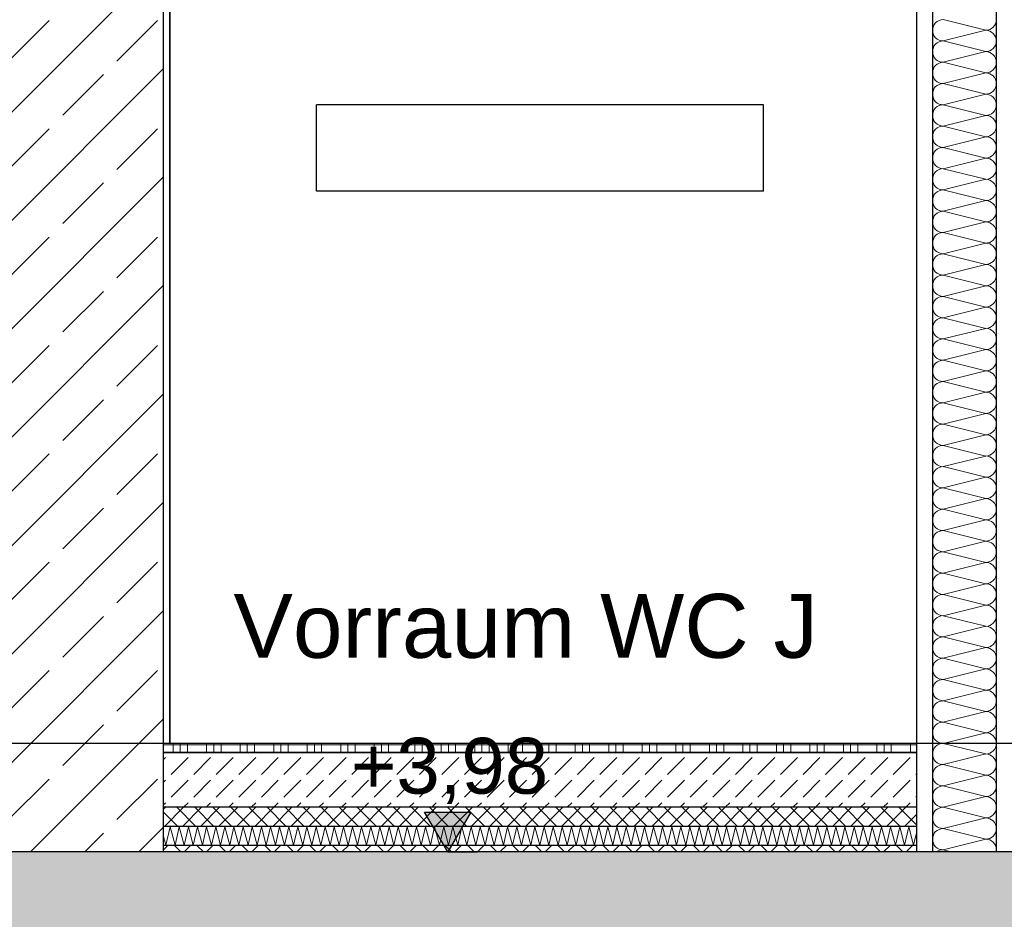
# Model space of a CAD drawing. Header units: metres. Extents: x -27.8 to 39.4, y -22.2 to 2.8.
# Tile 46 of 80: x 9.4 to 11, y -6.3 to -4.9. Entities that reach past the tile are written whole.
import ezdxf

# ---------------------------------------------------------------- set-up
doc = ezdxf.new("R2010")
doc.units = ezdxf.units.M
doc.header["$LTSCALE"] = 0.4
doc.header["$MEASUREMENT"] = 0
doc.layers.get('0').update_dxf_attribs({"color": 8, "lineweight": 9})
doc.layers.get('Defpoints').update_dxf_attribs({"color": 8, "lineweight": 9})
for name, color, linetype in [('Neubau_A-Decken', 8, 'Continuous'), ('Neubau_A-STB Wände', 8, 'Continuous'), ('Neubau_A-TB Wände', 8, 'Continuous'), ('Neubau_B-Bodenaufbau', 8, 'Continuous'), ('Neubau_C-Sanitär', 8, 'Continuous'), ('Neubau_T-Bemaßung', 8, 'Continuous'), ('Neubau_T-Text', 8, 'Continuous')]:
    doc.layers.add(name, color=color, linetype=linetype)
doc.styles.add('ERSTELLTER_STIL_2', font='arial.ttf')
doc.dimstyles.new('ERSTELLTER_STIL__1', dxfattribs={"dimtxt": 0.0875, "dimasz": 0.059375, "dimexe": 0.18, "dimexo": 0.0625, "dimgap": 0, "dimtad": 1, "dimzin": 0, "dimdsep": 46, "dimtxsty": 'ERSTELLTER_STIL_2', "dimblk": 'ARROWHEAD_6', "dimblk1": 'ARROWHEAD_6', "dimblk2": 'ARROWHEAD_6', "dimcen": 0.09, "dimclrd": 7, "dimclre": 7, "dimclrt": 7, "dimazin": 0, "dimtfac": 1, "dimtdec": 4, "dimtmove": 0, "dimatfit": 3, "dimfxl": 1, "dimtolj": 1, "dimtzin": 0, "dimarcsym": 0})
pattern_1 = [(45, (388.31789, -10.175), (-0.084852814, 0.084852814), []), (45, (388.27546, -10.13257), (-0.084852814, 0.084852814), [0.09, -0.03])]

# ---------------------------------------------------------------- blocks, each defined once
blk = doc.blocks.new('*X335', base_point=(4591.5834, -0.0469))
at = {"layer": 'Neubau_A-TB Wände', "color": 8, "linetype": 'Continuous', "lineweight": 9}
for p, q in [((4214.2038, 5.2198), (4214.1372, 5.2365)), ((4214.2038, 5.2198), (4214.1372, 5.2031)), ((4214.2038, 5.1865), (4214.1372, 5.2031)), ((4214.2038, 5.1865), (4214.1372, 5.1698)), ((4214.2038, 5.1531), (4214.1372, 5.1698)), ((4214.2038, 5.1531), (4214.1372, 5.1365)), ((4214.2038, 5.1198), (4214.1372, 5.1365)), ((4214.2038, 5.1198), (4214.1372, 5.1031)), ((4214.2038, 5.0865), (4214.1372, 5.1031)), ((4214.2038, 5.0865), (4214.1372, 5.0698)), ((4214.2038, 5.0531), (4214.1372, 5.0698)), ((4214.2038, 5.0531), (4214.1372, 5.0365)), ((4214.2038, 5.0198), (4214.1372, 5.0365)), ((4214.2038, 5.0198), (4214.1372, 5.0031)), ((4214.2038, 4.9865), (4214.1372, 5.0031)), ((4214.2038, 4.9865), (4214.1372, 4.9698)), ((4214.2038, 4.9531), (4214.1372, 4.9698)), ((4214.2038, 4.9531), (4214.1372, 4.9365)), ((4214.2038, 4.9198), (4214.1372, 4.9365)), ((4214.2038, 4.9198), (4214.1372, 4.9031)), ((4214.2038, 4.8865), (4214.1372, 4.9031)), ((4214.2038, 4.8865), (4214.1372, 4.8698)), ((4214.2038, 4.8531), (4214.1372, 4.8698)), ((4214.2038, 4.8531), (4214.1372, 4.8365)), ((4214.2038, 4.8198), (4214.1372, 4.8365)), ((4214.2038, 4.8198), (4214.1372, 4.8031)), ((4214.2038, 4.7865), (4214.1372, 4.8031)), ((4214.2038, 4.7865), (4214.1372, 4.7698)), ((4214.2038, 4.7531), (4214.1372, 4.7698)), ((4214.2038, 4.7531), (4214.1372, 4.7365)), ((4214.2038, 4.7198), (4214.1372, 4.7365)), ((4214.2038, 4.7198), (4214.1372, 4.7031)), ((4214.2038, 4.6865), (4214.1372, 4.7031)), ((4214.2038, 4.6865), (4214.1372, 4.6698)), ((4214.2038, 4.6531), (4214.1372, 4.6698)), ((4214.2038, 4.6531), (4214.1372, 4.6365)), ((4214.2038, 4.6198), (4214.1372, 4.6365)), ((4214.2038, 4.6198), (4214.1372, 4.6031)), ((4214.2038, 4.5865), (4214.1372, 4.6031)), ((4214.2038, 4.5865), (4214.1372, 4.5698)), ((4214.2038, 4.5531), (4214.1372, 4.5698)), ((4214.2038, 4.5531), (4214.1372, 4.5365)), ((4214.2038, 4.5198), (4214.1372, 4.5365)), ((4214.2038, 4.5198), (4214.1372, 4.5031)), ((4214.2038, 4.4865), (4214.1372, 4.5031)), ((4214.2038, 4.4865), (4214.1372, 4.4698)), ((4214.2038, 4.4531), (4214.1372, 4.4698)), ((4214.2038, 4.4531), (4214.1372, 4.4365)), ((4214.2038, 4.4198), (4214.1372, 4.4365)), ((4214.2038, 4.4198), (4214.1372, 4.4031)), ((4214.2038, 4.3865), (4214.1372, 4.4031)), ((4214.2038, 4.3865), (4214.1372, 4.3698)), ((4214.2038, 4.3531), (4214.1372, 4.3698)), ((4214.2038, 4.3531), (4214.1372, 4.3365)), ((4214.2038, 4.3198), (4214.1372, 4.3365)), ((4214.2038, 4.3198), (4214.1372, 4.3031)), ((4214.2038, 4.2865), (4214.1372, 4.3031)), ((4214.2038, 4.2865), (4214.1372, 4.2698)), ((4214.2038, 4.2531), (4214.1372, 4.2698)), ((4214.2038, 4.2531), (4214.1372, 4.2365)), ((4214.2038, 4.2198), (4214.1372, 4.2365)), ((4214.2038, 4.2198), (4214.1372, 4.2031)), ((4214.2038, 4.1865), (4214.1372, 4.2031)), ((4214.2038, 4.1865), (4214.1372, 4.1698)), ((4214.2038, 4.1531), (4214.1372, 4.1698)), ((4214.2038, 4.1531), (4214.1372, 4.1365)), ((4214.2038, 4.1198), (4214.1372, 4.1365)), ((4214.2038, 4.1198), (4214.1372, 4.1031)), ((4214.2038, 4.0865), (4214.1372, 4.1031)), ((4214.2038, 4.0865), (4214.1372, 4.0698)), ((4214.2038, 4.0531), (4214.1372, 4.0698)), ((4214.2038, 4.0531), (4214.1372, 4.0365)), ((4214.2038, 4.0198), (4214.1372, 4.0365)), ((4214.2038, 4.0198), (4214.1372, 4.0031)), ((4214.2038, 3.9865), (4214.1372, 4.0031)), ((4214.2038, 3.9865), (4214.1372, 3.9698)), ((4214.2038, 3.9531), (4214.1372, 3.9698)), ((4214.2038, 3.9531), (4214.1372, 3.9365)), ((4214.1505, 3.9331), (4214.1372, 3.9365))]:
    blk.add_line(p, q, dxfattribs=at)
for centre, start, end in [((4214.1372, 5.2198), 90, 180), ((4214.2038, 5.2365), 270, 0), ((4214.1372, 5.2198), 180, 270), ((4214.2038, 5.2031), 0, 90), ((4214.1372, 5.1865), 90, 180), ((4214.2038, 5.2031), 270, 0), ((4214.1372, 5.1865), 180, 270), ((4214.2038, 5.1698), 0, 90), ((4214.1372, 5.1531), 90, 180), ((4214.2038, 5.1698), 270, 0), ((4214.1372, 5.1531), 180, 270), ((4214.2038, 5.1365), 0, 90), ((4214.1372, 5.1198), 90, 180), ((4214.2038, 5.1365), 270, 0), ((4214.1372, 5.1198), 180, 270), ((4214.2038, 5.1031), 0, 90), ((4214.1372, 5.0865), 90, 180), ((4214.2038, 5.1031), 270, 0), ((4214.1372, 5.0865), 180, 270), ((4214.2038, 5.0698), 0, 90), ((4214.1372, 5.0531), 90, 180), ((4214.2038, 5.0698), 270, 0), ((4214.1372, 5.0531), 180, 270), ((4214.2038, 5.0365), 0, 90), ((4214.1372, 5.0198), 90, 180), ((4214.2038, 5.0365), 270, 0), ((4214.1372, 5.0198), 180, 270), ((4214.2038, 5.0031), 0, 90), ((4214.1372, 4.9865), 90, 180), ((4214.2038, 5.0031), 270, 0), ((4214.1372, 4.9865), 180, 270), ((4214.2038, 4.9698), 0, 90), ((4214.1372, 4.9531), 90, 180), ((4214.2038, 4.9698), 270, 0), ((4214.1372, 4.9531), 180, 270), ((4214.2038, 4.9365), 0, 90), ((4214.1372, 4.9198), 90, 180), ((4214.2038, 4.9365), 270, 0), ((4214.1372, 4.9198), 180, 270), ((4214.2038, 4.9031), 0, 90), ((4214.1372, 4.8865), 90, 180), ((4214.2038, 4.9031), 270, 0), ((4214.1372, 4.8865), 180, 270), ((4214.2038, 4.8698), 0, 90), ((4214.1372, 4.8531), 90, 180), ((4214.2038, 4.8698), 270, 0), ((4214.1372, 4.8531), 180, 270), ((4214.2038, 4.8365), 0, 90), ((4214.1372, 4.8198), 90, 180), ((4214.2038, 4.8365), 270, 0), ((4214.1372, 4.8198), 180, 270), ((4214.2038, 4.8031), 0, 90), ((4214.1372, 4.7865), 90, 180), ((4214.2038, 4.8031), 270, 0), ((4214.1372, 4.7865), 180, 270), ((4214.2038, 4.7698), 0, 90), ((4214.1372, 4.7531), 90, 180), ((4214.2038, 4.7698), 270, 0), ((4214.1372, 4.7531), 180, 270), ((4214.2038, 4.7365), 0, 90), ((4214.1372, 4.7198), 90, 180), ((4214.2038, 4.7365), 270, 0), ((4214.1372, 4.7198), 180, 270), ((4214.2038, 4.7031), 0, 90), ((4214.1372, 4.6865), 90, 180), ((4214.2038, 4.7031), 270, 0), ((4214.1372, 4.6865), 180, 270), ((4214.2038, 4.6698), 0, 90), ((4214.1372, 4.6531), 90, 180), ((4214.2038, 4.6698), 270, 0), ((4214.1372, 4.6531), 180, 270), ((4214.2038, 4.6365), 0, 90), ((4214.1372, 4.6198), 90, 180), ((4214.2038, 4.6365), 270, 0), ((4214.1372, 4.6198), 180, 270), ((4214.2038, 4.6031), 0, 90), ((4214.1372, 4.5865), 90, 180), ((4214.2038, 4.6031), 270, 0), ((4214.1372, 4.5865), 180, 270), ((4214.2038, 4.5698), 0, 90), ((4214.1372, 4.5531), 90, 180), ((4214.2038, 4.5698), 270, 0), ((4214.1372, 4.5531), 180, 270), ((4214.2038, 4.5365), 0, 90), ((4214.1372, 4.5198), 90, 180), ((4214.2038, 4.5365), 270, 0), ((4214.1372, 4.5198), 180, 270), ((4214.2038, 4.5031), 0, 90), ((4214.1372, 4.4865), 90, 180), ((4214.2038, 4.5031), 270, 0), ((4214.1372, 4.4865), 180, 270), ((4214.2038, 4.4698), 0, 90), ((4214.1372, 4.4531), 90, 180), ((4214.2038, 4.4698), 270, 0), ((4214.1372, 4.4531), 180, 270), ((4214.2038, 4.4365), 0, 90), ((4214.1372, 4.4198), 90, 180), ((4214.2038, 4.4365), 270, 0), ((4214.1372, 4.4198), 180, 270), ((4214.2038, 4.4031), 0, 90), ((4214.1372, 4.3865), 90, 180), ((4214.2038, 4.4031), 270, 0), ((4214.1372, 4.3865), 180, 270), ((4214.2038, 4.3698), 0, 90), ((4214.1372, 4.3531), 90, 180), ((4214.2038, 4.3698), 270, 0), ((4214.1372, 4.3531), 180, 270), ((4214.2038, 4.3365), 0, 90), ((4214.1372, 4.3198), 90, 180), ((4214.2038, 4.3365), 270, 0), ((4214.1372, 4.3198), 180, 270), ((4214.2038, 4.3031), 0, 90), ((4214.1372, 4.2865), 90, 180), ((4214.2038, 4.3031), 270, 0), ((4214.1372, 4.2865), 180, 270), ((4214.2038, 4.2698), 0, 90), ((4214.1372, 4.2531), 90, 180), ((4214.2038, 4.2698), 270, 0), ((4214.1372, 4.2531), 180, 270), ((4214.2038, 4.2365), 0, 90), ((4214.1372, 4.2198), 90, 180), ((4214.2038, 4.2365), 270, 0), ((4214.1372, 4.2198), 180, 270), ((4214.2038, 4.2031), 0, 90), ((4214.1372, 4.1865), 90, 180), ((4214.2038, 4.2031), 270, 0), ((4214.1372, 4.1865), 180, 270), ((4214.2038, 4.1698), 0, 90), ((4214.1372, 4.1531), 90, 180), ((4214.2038, 4.1698), 270, 0), ((4214.1372, 4.1531), 180, 270), ((4214.2038, 4.1365), 0, 90), ((4214.1372, 4.1198), 90, 180), ((4214.2038, 4.1365), 270, 0), ((4214.1372, 4.1198), 180, 270), ((4214.2038, 4.1031), 0, 90), ((4214.1372, 4.0865), 90, 180), ((4214.2038, 4.1031), 270, 0), ((4214.1372, 4.0865), 180, 270), ((4214.2038, 4.0698), 0, 90), ((4214.1372, 4.0531), 90, 180), ((4214.2038, 4.0698), 270, 0), ((4214.1372, 4.0531), 180, 270), ((4214.2038, 4.0365), 0, 90), ((4214.1372, 4.0198), 90, 180), ((4214.2038, 4.0365), 270, 0), ((4214.1372, 4.0198), 180, 270), ((4214.2038, 4.0031), 0, 90), ((4214.1372, 3.9865), 90, 180), ((4214.2038, 4.0031), 270, 0), ((4214.1372, 3.9865), 180, 270), ((4214.2038, 3.9698), 0, 90), ((4214.1372, 3.9531), 90, 180), ((4214.2038, 3.9698), 270, 0), ((4214.1372, 3.9531), 180, 270), ((4214.2038, 3.9365), 0, 90), ((4214.1372, 3.9198), 90, 126.8699), ((4214.2038, 3.9365), 348.463, 0)]:
    blk.add_arc(centre, 0.0167, start, end, dxfattribs=at)
blk = doc.blocks.new('ARROWHEAD_6')
at = {"color": 0, "linetype": 'Continuous', "lineweight": 0}
for p, q in [((-0.5, -0.5), (0.5, 0.5)), ((0, 0), (-1, 0))]:
    blk.add_line(p, q, dxfattribs=at)
blk = doc.blocks.new('*D388')
at = {"layer": 'Defpoints', "color": 0, "linetype": 'Continuous', "transparency": 16777216}
for p in [(11.0695, -6.025), (33.092, -6.025), (23.73, -6.195)]:
    blk.add_point(p, dxfattribs=at)
at = {"layer": 'Neubau_T-Bemaßung', "linetype": 'Continuous', "lineweight": -2, "transparency": 16777216}
for p, q in [((11.0695, -6.025), (11.0695, -5.9272)), ((33.0295, -6.025), (10.8895, -6.025)), ((11.0695, -6.1356), (11.0695, -6.0844)), ((23.6675, -6.195), (10.8895, -6.195))]:
    blk.add_line(p, q, dxfattribs=at)
at = {"layer": 'Neubau_T-Bemaßung', "linetype": 'Continuous', "lineweight": -2, "transparency": 16777216, "xscale": 0.059375, "yscale": 0.059375, "zscale": 0.059375}
for p, rotation in [((11.0695, -6.025), 90), ((11.0695, -6.195), 270)]:
    blk.add_blockref('ARROWHEAD_6', p, dxfattribs=dict(at, rotation=rotation))
at = {"layer": 'Neubau_T-Bemaßung', "linetype": 'Continuous', "transparency": 16777216, "insert": (11.1831, -5.9272), "char_height": 0.0875, "attachment_point": 5, "rotation": 90, "style": 'ERSTELLTER_STIL_2'}
blk.add_mtext('\\A1;0.17', dxfattribs=at)
blk = doc.blocks.new('*D409')
at = {"layer": 'Defpoints', "color": 0, "linetype": 'Continuous', "transparency": 16777216}
for p in [(1.5934, -6.195), (23.73, -6.195), (23.73, -6.495)]:
    blk.add_point(p, dxfattribs=at)
at = {"layer": 'Neubau_T-Bemaßung', "linetype": 'Continuous', "lineweight": -2, "transparency": 16777216}
for p, q in [((1.5934, -6.1356), (1.5934, -6.0763)), ((23.6675, -6.195), (1.4134, -6.195)), ((1.5934, -6.195), (1.5934, -6.2317)), ((1.5934, -6.495), (1.5934, -6.4586)), ((23.6675, -6.495), (1.4134, -6.495)), ((1.5934, -6.5544), (1.5934, -6.6138))]:
    blk.add_line(p, q, dxfattribs=at)
at = {"layer": 'Neubau_T-Bemaßung', "linetype": 'Continuous', "lineweight": -2, "transparency": 16777216, "xscale": 0.059375, "yscale": 0.059375, "zscale": 0.059375}
for p, rotation in [((1.5934, -6.195), 270), ((1.5934, -6.495), 90)]:
    blk.add_blockref('ARROWHEAD_6', p, dxfattribs=dict(at, rotation=rotation))
at = {"layer": 'Neubau_T-Bemaßung', "linetype": 'Continuous', "transparency": 16777216, "insert": (1.5934, -6.3451), "char_height": 0.0875, "attachment_point": 5, "rotation": 90, "style": 'ERSTELLTER_STIL_2'}
blk.add_mtext('\\A1;0.30', dxfattribs=at)
blk = doc.blocks.new('*D410')
at = {"layer": 'Defpoints', "color": 0, "linetype": 'Continuous', "transparency": 16777216}
for p in [(1.4798, -6.025), (33.092, -6.025), (23.73, -6.195)]:
    blk.add_point(p, dxfattribs=at)
at = {"layer": 'Neubau_T-Bemaßung', "linetype": 'Continuous', "lineweight": -2, "transparency": 16777216}
for p, q in [((1.4798, -6.025), (1.4798, -5.9272)), ((33.0295, -6.025), (1.2998, -6.025)), ((1.4798, -6.1356), (1.4798, -6.0844)), ((23.6675, -6.195), (1.2998, -6.195))]:
    blk.add_line(p, q, dxfattribs=at)
at = {"layer": 'Neubau_T-Bemaßung', "linetype": 'Continuous', "lineweight": -2, "transparency": 16777216, "xscale": 0.059375, "yscale": 0.059375, "zscale": 0.059375}
for p, rotation in [((1.4798, -6.025), 90), ((1.4798, -6.195), 270)]:
    blk.add_blockref('ARROWHEAD_6', p, dxfattribs=dict(at, rotation=rotation))
at = {"layer": 'Neubau_T-Bemaßung', "linetype": 'Continuous', "transparency": 16777216, "insert": (1.5934, -5.9272), "char_height": 0.0875, "attachment_point": 5, "rotation": 90, "style": 'ERSTELLTER_STIL_2'}
blk.add_mtext('\\A1;0.17', dxfattribs=at)
blk = doc.blocks.new('*D411')
at = {"layer": 'Defpoints', "color": 0, "linetype": 'Continuous', "transparency": 16777216}
for p in [(1.5934, -3.025), (8.0525, -3.025), (33.092, -6.025)]:
    blk.add_point(p, dxfattribs=at)
at = {"layer": 'Neubau_T-Bemaßung', "linetype": 'Continuous', "lineweight": -2, "transparency": 16777216}
for p, q in [((7.99, -3.025), (1.4134, -3.025)), ((1.5934, -3.0844), (1.5934, -4.415)), ((1.5934, -5.9656), (1.5934, -4.642)), ((33.0295, -6.025), (1.4134, -6.025))]:
    blk.add_line(p, q, dxfattribs=at)
at = {"layer": 'Neubau_T-Bemaßung', "linetype": 'Continuous', "lineweight": -2, "transparency": 16777216, "xscale": 0.059375, "yscale": 0.059375, "zscale": 0.059375}
for p, rotation in [((1.5934, -3.025), 90), ((1.5934, -6.025), 270)]:
    blk.add_blockref('ARROWHEAD_6', p, dxfattribs=dict(at, rotation=rotation))
at = {"layer": 'Neubau_T-Bemaßung', "linetype": 'Continuous', "transparency": 16777216, "insert": (1.5934, -4.5285), "char_height": 0.0875, "attachment_point": 5, "rotation": 90, "style": 'ERSTELLTER_STIL_2'}
blk.add_mtext('\\A1;3.00', dxfattribs=at)
blk = doc.blocks.new('*D419')
at = {"layer": 'Defpoints', "color": 0, "linetype": 'Continuous', "transparency": 16777216}
for p in [(1.9434, -6.195), (23.73, -6.195), (23.73, -6.495)]:
    blk.add_point(p, dxfattribs=at)
at = {"layer": 'Neubau_T-Bemaßung', "linetype": 'Continuous', "lineweight": -2, "transparency": 16777216}
for p, q in [((1.9434, -6.1356), (1.9434, -6.0763)), ((23.6675, -6.195), (1.7634, -6.195)), ((1.9434, -6.195), (1.9434, -6.2317)), ((1.9434, -6.495), (1.9434, -6.4586)), ((23.6675, -6.495), (1.7634, -6.495)), ((1.9434, -6.5544), (1.9434, -6.6138))]:
    blk.add_line(p, q, dxfattribs=at)
at = {"layer": 'Neubau_T-Bemaßung', "linetype": 'Continuous', "lineweight": -2, "transparency": 16777216, "xscale": 0.059375, "yscale": 0.059375, "zscale": 0.059375}
for p, rotation in [((1.9434, -6.195), 270), ((1.9434, -6.495), 90)]:
    blk.add_blockref('ARROWHEAD_6', p, dxfattribs=dict(at, rotation=rotation))
at = {"layer": 'Neubau_T-Bemaßung', "linetype": 'Continuous', "transparency": 16777216, "insert": (1.9434, -6.3451), "char_height": 0.0875, "attachment_point": 5, "rotation": 90, "style": 'ERSTELLTER_STIL_2'}
blk.add_mtext('\\A1;0.30', dxfattribs=at)
blk = doc.blocks.new('*D420')
at = {"layer": 'Defpoints', "color": 0, "linetype": 'Continuous', "transparency": 16777216}
for p in [(1.9434, -2.695), (23.5, -2.695), (23.73, -6.195)]:
    blk.add_point(p, dxfattribs=at)
at = {"layer": 'Neubau_T-Bemaßung', "linetype": 'Continuous', "lineweight": -2, "transparency": 16777216}
for p, q in [((23.4375, -2.695), (1.7634, -2.695)), ((1.9434, -2.7544), (1.9434, -4.335)), ((1.9434, -6.1356), (1.9434, -4.562)), ((23.6675, -6.195), (1.7634, -6.195))]:
    blk.add_line(p, q, dxfattribs=at)
at = {"layer": 'Neubau_T-Bemaßung', "linetype": 'Continuous', "lineweight": -2, "transparency": 16777216, "xscale": 0.059375, "yscale": 0.059375, "zscale": 0.059375}
for p, rotation in [((1.9434, -2.695), 90), ((1.9434, -6.195), 270)]:
    blk.add_blockref('ARROWHEAD_6', p, dxfattribs=dict(at, rotation=rotation))
at = {"layer": 'Neubau_T-Bemaßung', "linetype": 'Continuous', "transparency": 16777216, "insert": (1.9434, -4.4485), "char_height": 0.0875, "attachment_point": 5, "rotation": 90, "style": 'ERSTELLTER_STIL_2'}
blk.add_mtext('\\A1;3.50', dxfattribs=at)

msp = doc.modelspace()

# ---------------------------------------------------------------- hatches: boundary and pattern name
at = {"layer": 'Neubau_A-Decken', "linetype": 'Continuous'}
h = msp.add_hatch(dxfattribs=at)
h.set_pattern_fill('BETON__STAHLBETON_0001', color=256, style=0, pattern_type=2)
h.set_pattern_definition(pattern_1)
h.paths.add_polyline_path([(-0.125, -6.495), (16.28, -6.495), (16.28, -6.195), (-0.125, -6.195)])
at = {"layer": 'Neubau_A-STB Wände', "linetype": 'Continuous'}
h = msp.add_hatch(dxfattribs=at)
h.set_pattern_fill('BETON__STAHLBETON_0001', color=256, style=0, pattern_type=2)
h.set_pattern_definition(pattern_1)
h.paths.add_polyline_path([(9.4, -2.695), (9.4, -6.195), (9.65, -6.195), (9.65, -2.695)])
at = {"layer": 'Neubau_B-Bodenaufbau', "linetype": 'Continuous'}
h = msp.add_hatch(dxfattribs=at)
h.set_pattern_fill('BETON__UNBEWEHRT_0001', color=256, style=0, pattern_type=2)
h.set_pattern_definition([(45, (388.31789, -10.175), (-0.035355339, 0.035355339), [0.0375, -0.0125]), (45, (388.31789, -10.139645), (-0.035355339, 0.035355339), [0.0375, -0.0125])])
h.paths.add_polyline_path([(9.65, -6.04), (9.65, -6.125), (10.83, -6.125), (10.83, -6.04)])
h = msp.add_hatch(dxfattribs=at)
h.set_pattern_fill('DÄMMUNG__HART_2_0001', color=256, style=0, pattern_type=2)
h.set_pattern_definition([(45, (388.31789, -10.175), (-0.0141421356, 0.0141421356), []), (135, (388.31789, -10.175), (0.0141421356, 0.0141421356), [])])
h.paths.add_polyline_path([(9.65, -6.125), (9.65, -6.155), (10.83, -6.155), (10.83, -6.125)])
h = msp.add_hatch(dxfattribs=at)
h.set_pattern_fill('GUßASPHALT_0001', color=256, style=0, pattern_type=2)
h.set_pattern_definition([(45, (388.31789, -10.175), (-0.0176776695, 0.0176776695), []), (135, (388.31789, -10.175), (0.0176776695, 0.0176776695), [])])
h.paths.add_polyline_path([(9.65, -6.195), (10.83, -6.195), (10.83, -6.185), (9.65, -6.185)])
at = {"layer": 'Neubau_T-Bemaßung', "linetype": 'Continuous'}
msp.add_hatch(color=256, dxfattribs=at).paths.add_polyline_path([(10.0955, -6.195), (10.1318, -6.1325), (10.0593, -6.1325)])

# ---------------------------------------------------------------- linework, layer by layer
at = {"layer": 'Neubau_A-Decken', "linetype": 'Continuous', "flags": 128}
msp.add_lwpolyline([(13.78, -6.195), (10.98, -6.195), (10.9675, -6.195), (10.955, -6.195), (10.855, -6.195), (10.8425, -6.195), (10.83, -6.195), (9.65, -6.195)], dxfattribs=at)
at = {"layer": 'Neubau_A-STB Wände', "linetype": 'Continuous'}
for p, q in [((9.65, -3.525), (9.65, -6.025)), ((9.6599, -3.765), (9.6599, -6.025)), ((9.66, -3.765), (9.66, -6.025))]:
    msp.add_line(p, q, dxfattribs=at)
at = {"layer": 'Neubau_A-STB Wände', "linetype": 'Continuous', "flags": 128}
msp.add_lwpolyline([(9.65, -6.025), (9.65, -6.04), (9.65, -6.125), (9.65, -6.155), (9.65, -6.185), (9.65, -6.195)], dxfattribs=at)
at = {"layer": 'Neubau_A-TB Wände', "linetype": 'Continuous'}
for p, q in [((10.855, -2.695), (10.855, -6.195)), ((10.955, -2.695), (10.955, -6.195)), ((10.83, -3.525), (10.83, -6.025))]:
    msp.add_line(p, q, dxfattribs=at)
at = {"layer": 'Neubau_A-TB Wände', "linetype": 'Continuous', "flags": 128}
msp.add_lwpolyline([(10.83, -6.025), (10.83, -6.04), (10.83, -6.125), (10.83, -6.155), (10.83, -6.185), (10.83, -6.195)], dxfattribs=at)
at = {"layer": 'Neubau_B-Bodenaufbau', "linetype": 'Continuous'}
for p, q in [((10.83, -6.025), (9.65, -6.025)), ((10.83, -6.04), (9.65, -6.04)), ((10.83, -6.125), (9.65, -6.125)), ((10.83, -6.155), (9.65, -6.155)), ((10.83, -6.185), (9.65, -6.185))]:
    msp.add_line(p, q, dxfattribs=at)
at = {"layer": 'Neubau_B-Bodenaufbau', "linetype": 'Continuous', "lineweight": 9}
for p, q in [((9.65, -6.0275), (9.6879, -6.0275)), ((9.6654, -6.025), (9.6654, -6.0275)), ((9.6654, -6.0275), (9.6654, -6.04)), ((9.6766, -6.025), (9.6766, -6.0275)), ((9.6766, -6.0275), (9.6766, -6.04)), ((9.6879, -6.025), (9.6879, -6.0275)), ((9.6879, -6.0275), (9.7404, -6.0275)), ((9.6879, -6.0275), (9.6879, -6.04)), ((9.7179, -6.025), (9.7179, -6.0275)), ((9.7179, -6.0275), (9.7179, -6.04)), ((9.7291, -6.025), (9.7291, -6.0275)), ((9.7291, -6.0275), (9.7291, -6.04)), ((9.7404, -6.025), (9.7404, -6.0275)), ((9.7404, -6.0275), (9.7929, -6.0275)), ((9.7404, -6.0275), (9.7404, -6.04)), ((9.7704, -6.025), (9.7704, -6.0275)), ((9.7704, -6.0275), (9.7704, -6.04)), ((9.7816, -6.025), (9.7816, -6.0275)), ((9.7816, -6.0275), (9.7816, -6.04)), ((9.7929, -6.025), (9.7929, -6.0275)), ((9.7929, -6.0275), (9.8454, -6.0275)), ((9.7929, -6.0275), (9.7929, -6.04)), ((9.8229, -6.025), (9.8229, -6.0275)), ((9.8229, -6.0275), (9.8229, -6.04)), ((9.8341, -6.025), (9.8341, -6.0275)), ((9.8341, -6.0275), (9.8341, -6.04)), ((9.8454, -6.025), (9.8454, -6.0275)), ((9.8454, -6.0275), (9.8979, -6.0275)), ((9.8454, -6.0275), (9.8454, -6.04)), ((9.8754, -6.025), (9.8754, -6.0275)), ((9.8754, -6.0275), (9.8754, -6.04)), ((9.8866, -6.025), (9.8866, -6.0275)), ((9.8866, -6.0275), (9.8866, -6.04)), ((9.8979, -6.025), (9.8979, -6.0275)), ((9.8979, -6.0275), (9.9504, -6.0275)), ((9.8979, -6.0275), (9.8979, -6.04)), ((9.9279, -6.025), (9.9279, -6.0275)), ((9.9279, -6.0275), (9.9279, -6.04)), ((9.9391, -6.025), (9.9391, -6.0275)), ((9.9391, -6.0275), (9.9391, -6.04)), ((9.9504, -6.025), (9.9504, -6.0275)), ((9.9504, -6.0275), (10.0029, -6.0275)), ((9.9504, -6.0275), (9.9504, -6.04)), ((9.9804, -6.025), (9.9804, -6.0275)), ((9.9804, -6.0275), (9.9804, -6.04)), ((9.9916, -6.025), (9.9916, -6.0275)), ((9.9916, -6.0275), (9.9916, -6.04)), ((10.0029, -6.025), (10.0029, -6.0275)), ((10.0029, -6.0275), (10.0554, -6.0275)), ((10.0029, -6.0275), (10.0029, -6.04)), ((10.0329, -6.025), (10.0329, -6.0275)), ((10.0329, -6.0275), (10.0329, -6.04)), ((10.0441, -6.025), (10.0441, -6.0275)), ((10.0441, -6.0275), (10.0441, -6.04)), ((10.0554, -6.025), (10.0554, -6.0275)), ((10.0554, -6.0275), (10.1079, -6.0275)), ((10.0554, -6.0275), (10.0554, -6.04)), ((10.0854, -6.025), (10.0854, -6.0275)), ((10.0854, -6.0275), (10.0854, -6.04)), ((10.0966, -6.025), (10.0966, -6.0275)), ((10.0966, -6.0275), (10.0966, -6.04)), ((10.1079, -6.025), (10.1079, -6.0275)), ((10.1079, -6.0275), (10.1604, -6.0275)), ((10.1079, -6.0275), (10.1079, -6.04)), ((10.1379, -6.025), (10.1379, -6.0275)), ((10.1379, -6.0275), (10.1379, -6.04)), ((10.1491, -6.025), (10.1491, -6.0275)), ((10.1491, -6.0275), (10.1491, -6.04)), ((10.1604, -6.025), (10.1604, -6.0275)), ((10.1604, -6.0275), (10.2129, -6.0275)), ((10.1604, -6.0275), (10.1604, -6.04)), ((10.1904, -6.025), (10.1904, -6.0275)), ((10.1904, -6.0275), (10.1904, -6.04)), ((10.2016, -6.025), (10.2016, -6.0275)), ((10.2016, -6.0275), (10.2016, -6.04)), ((10.2129, -6.025), (10.2129, -6.0275)), ((10.2129, -6.0275), (10.2654, -6.0275)), ((10.2129, -6.0275), (10.2129, -6.04)), ((10.2429, -6.025), (10.2429, -6.0275)), ((10.2429, -6.0275), (10.2429, -6.04)), ((10.2541, -6.025), (10.2541, -6.0275)), ((10.2541, -6.0275), (10.2541, -6.04)), ((10.2654, -6.025), (10.2654, -6.0275)), ((10.2654, -6.0275), (10.3179, -6.0275)), ((10.2654, -6.0275), (10.2654, -6.04)), ((10.2954, -6.025), (10.2954, -6.0275)), ((10.2954, -6.0275), (10.2954, -6.04)), ((10.3066, -6.025), (10.3066, -6.0275)), ((10.3066, -6.0275), (10.3066, -6.04)), ((10.3179, -6.025), (10.3179, -6.0275)), ((10.3179, -6.0275), (10.3704, -6.0275)), ((10.3179, -6.0275), (10.3179, -6.04)), ((10.3479, -6.025), (10.3479, -6.0275)), ((10.3479, -6.0275), (10.3479, -6.04)), ((10.3591, -6.025), (10.3591, -6.0275)), ((10.3591, -6.0275), (10.3591, -6.04)), ((10.3704, -6.025), (10.3704, -6.0275)), ((10.3704, -6.0275), (10.4229, -6.0275)), ((10.3704, -6.0275), (10.3704, -6.04)), ((10.4004, -6.025), (10.4004, -6.0275)), ((10.4004, -6.0275), (10.4004, -6.04)), ((10.4116, -6.025), (10.4116, -6.0275)), ((10.4116, -6.0275), (10.4116, -6.04)), ((10.4229, -6.025), (10.4229, -6.0275)), ((10.4229, -6.0275), (10.4754, -6.0275)), ((10.4229, -6.0275), (10.4229, -6.04)), ((10.4529, -6.025), (10.4529, -6.0275)), ((10.4529, -6.0275), (10.4529, -6.04)), ((10.4641, -6.025), (10.4641, -6.0275)), ((10.4641, -6.0275), (10.4641, -6.04)), ((10.4754, -6.025), (10.4754, -6.0275)), ((10.4754, -6.0275), (10.5279, -6.0275)), ((10.4754, -6.0275), (10.4754, -6.04)), ((10.5054, -6.025), (10.5054, -6.0275)), ((10.5054, -6.0275), (10.5054, -6.04)), ((10.5166, -6.025), (10.5166, -6.0275)), ((10.5166, -6.0275), (10.5166, -6.04)), ((10.5279, -6.025), (10.5279, -6.0275)), ((10.5279, -6.0275), (10.5804, -6.0275)), ((10.5279, -6.0275), (10.5279, -6.04)), ((10.5579, -6.025), (10.5579, -6.0275)), ((10.5579, -6.0275), (10.5579, -6.04)), ((10.5691, -6.025), (10.5691, -6.0275)), ((10.5691, -6.0275), (10.5691, -6.04)), ((10.5804, -6.025), (10.5804, -6.0275)), ((10.5804, -6.0275), (10.6329, -6.0275)), ((10.5804, -6.0275), (10.5804, -6.04)), ((10.6104, -6.025), (10.6104, -6.0275)), ((10.6104, -6.0275), (10.6104, -6.04)), ((10.6216, -6.025), (10.6216, -6.0275)), ((10.6216, -6.0275), (10.6216, -6.04)), ((10.6329, -6.025), (10.6329, -6.0275)), ((10.6329, -6.0275), (10.6854, -6.0275)), ((10.6329, -6.0275), (10.6329, -6.04)), ((10.6629, -6.025), (10.6629, -6.0275)), ((10.6629, -6.0275), (10.6629, -6.04)), ((10.6741, -6.025), (10.6741, -6.0275)), ((10.6741, -6.0275), (10.6741, -6.04)), ((10.6854, -6.025), (10.6854, -6.0275)), ((10.6854, -6.0275), (10.7379, -6.0275)), ((10.6854, -6.0275), (10.6854, -6.04)), ((10.7154, -6.025), (10.7154, -6.0275)), ((10.7154, -6.0275), (10.7154, -6.04)), ((10.7266, -6.025), (10.7266, -6.0275)), ((10.7266, -6.0275), (10.7266, -6.04)), ((10.7379, -6.025), (10.7379, -6.0275)), ((10.7379, -6.0275), (10.7904, -6.0275)), ((10.7379, -6.0275), (10.7379, -6.04)), ((10.7679, -6.025), (10.7679, -6.0275)), ((10.7679, -6.0275), (10.7679, -6.04)), ((10.7791, -6.025), (10.7791, -6.0275)), ((10.7791, -6.0275), (10.7791, -6.04)), ((10.7904, -6.025), (10.7904, -6.0275)), ((10.7904, -6.0275), (10.83, -6.0275)), ((10.7904, -6.0275), (10.7904, -6.04)), ((10.8204, -6.025), (10.8204, -6.0275)), ((10.8204, -6.0275), (10.8204, -6.04)), ((9.65, -6.0387), (9.6879, -6.0387)), ((9.6879, -6.0387), (9.7404, -6.0387)), ((9.7404, -6.0387), (9.7929, -6.0387)), ((9.7929, -6.0387), (9.8454, -6.0387)), ((9.8454, -6.0387), (9.8979, -6.0387)), ((9.8979, -6.0387), (9.9504, -6.0387)), ((9.9504, -6.0387), (10.0029, -6.0387)), ((10.0029, -6.0387), (10.0554, -6.0387)), ((10.0554, -6.0387), (10.1079, -6.0387)), ((10.1079, -6.0387), (10.1604, -6.0387)), ((10.1604, -6.0387), (10.2129, -6.0387)), ((10.2129, -6.0387), (10.2654, -6.0387)), ((10.2654, -6.0387), (10.3179, -6.0387)), ((10.3179, -6.0387), (10.3704, -6.0387)), ((10.3704, -6.0387), (10.4229, -6.0387)), ((10.4229, -6.0387), (10.4754, -6.0387)), ((10.4754, -6.0387), (10.5279, -6.0387)), ((10.5279, -6.0387), (10.5804, -6.0387)), ((10.5804, -6.0387), (10.6329, -6.0387)), ((10.6329, -6.0387), (10.6854, -6.0387)), ((10.6854, -6.0387), (10.7379, -6.0387)), ((10.7379, -6.0387), (10.7904, -6.0387)), ((10.7904, -6.0387), (10.83, -6.0387)), ((9.65, -6.1689), (9.6541, -6.1843)), ((9.6541, -6.1843), (9.6607, -6.1557)), ((9.6607, -6.1557), (9.6684, -6.1843)), ((9.6684, -6.1843), (9.675, -6.1557)), ((9.675, -6.1557), (9.6827, -6.1843)), ((9.6827, -6.1843), (9.6893, -6.1557)), ((9.6893, -6.1557), (9.697, -6.1843)), ((9.697, -6.1843), (9.7036, -6.1557)), ((9.7036, -6.1557), (9.7113, -6.1843)), ((9.7113, -6.1843), (9.7179, -6.1557)), ((9.7179, -6.1557), (9.7255, -6.1843)), ((9.7255, -6.1843), (9.7322, -6.1557)), ((9.7322, -6.1557), (9.7398, -6.1843)), ((9.7398, -6.1843), (9.7465, -6.1557)), ((9.7465, -6.1557), (9.7541, -6.1843)), ((9.7541, -6.1843), (9.7607, -6.1557)), ((9.7607, -6.1557), (9.7684, -6.1843)), ((9.7684, -6.1843), (9.775, -6.1557)), ((9.775, -6.1557), (9.7827, -6.1843)), ((9.7827, -6.1843), (9.7893, -6.1557)), ((9.7893, -6.1557), (9.797, -6.1843)), ((9.797, -6.1843), (9.8036, -6.1557)), ((9.8036, -6.1557), (9.8113, -6.1843)), ((9.8113, -6.1843), (9.8179, -6.1557)), ((9.8179, -6.1557), (9.8255, -6.1843)), ((9.8255, -6.1843), (9.8322, -6.1557)), ((9.8322, -6.1557), (9.8398, -6.1843)), ((9.8398, -6.1843), (9.8465, -6.1557)), ((9.8465, -6.1557), (9.8541, -6.1843)), ((9.8541, -6.1843), (9.8607, -6.1557)), ((9.8607, -6.1557), (9.8684, -6.1843)), ((9.8684, -6.1843), (9.875, -6.1557)), ((9.875, -6.1557), (9.8827, -6.1843)), ((9.8827, -6.1843), (9.8893, -6.1557)), ((9.8893, -6.1557), (9.897, -6.1843)), ((9.897, -6.1843), (9.9036, -6.1557)), ((9.9036, -6.1557), (9.9113, -6.1843)), ((9.9113, -6.1843), (9.9179, -6.1557)), ((9.9179, -6.1557), (9.9255, -6.1843)), ((9.9255, -6.1843), (9.9322, -6.1557)), ((9.9322, -6.1557), (9.9398, -6.1843)), ((9.9398, -6.1843), (9.9465, -6.1557)), ((9.9465, -6.1557), (9.9541, -6.1843)), ((9.9541, -6.1843), (9.9607, -6.1557)), ((9.9607, -6.1557), (9.9684, -6.1843)), ((9.9684, -6.1843), (9.975, -6.1557)), ((9.975, -6.1557), (9.9827, -6.1843)), ((9.9827, -6.1843), (9.9893, -6.1557)), ((9.9893, -6.1557), (9.997, -6.1843)), ((9.997, -6.1843), (10.0036, -6.1557)), ((10.0036, -6.1557), (10.0113, -6.1843)), ((10.0113, -6.1843), (10.0179, -6.1557)), ((10.0179, -6.1557), (10.0255, -6.1843)), ((10.0255, -6.1843), (10.0322, -6.1557)), ((10.0322, -6.1557), (10.0398, -6.1843)), ((10.0398, -6.1843), (10.0465, -6.1557)), ((10.0465, -6.1557), (10.0541, -6.1843)), ((10.0541, -6.1843), (10.0607, -6.1557)), ((10.0607, -6.1557), (10.0684, -6.1843)), ((10.0684, -6.1843), (10.075, -6.1557)), ((10.075, -6.1557), (10.0827, -6.1843)), ((10.0827, -6.1843), (10.0893, -6.1557)), ((10.0893, -6.1557), (10.097, -6.1843)), ((10.097, -6.1843), (10.1036, -6.1557)), ((10.1036, -6.1557), (10.1113, -6.1843)), ((10.1113, -6.1843), (10.1179, -6.1557)), ((10.1179, -6.1557), (10.1255, -6.1843)), ((10.1255, -6.1843), (10.1322, -6.1557)), ((10.1322, -6.1557), (10.1398, -6.1843)), ((10.1398, -6.1843), (10.1465, -6.1557)), ((10.1465, -6.1557), (10.1541, -6.1843)), ((10.1541, -6.1843), (10.1607, -6.1557)), ((10.1607, -6.1557), (10.1684, -6.1843)), ((10.1684, -6.1843), (10.175, -6.1557)), ((10.175, -6.1557), (10.1827, -6.1843)), ((10.1827, -6.1843), (10.1893, -6.1557)), ((10.1893, -6.1557), (10.197, -6.1843)), ((10.197, -6.1843), (10.2036, -6.1557)), ((10.2036, -6.1557), (10.2113, -6.1843)), ((10.2113, -6.1843), (10.2179, -6.1557)), ((10.2179, -6.1557), (10.2255, -6.1843)), ((10.2255, -6.1843), (10.2322, -6.1557)), ((10.2322, -6.1557), (10.2398, -6.1843)), ((10.2398, -6.1843), (10.2465, -6.1557)), ((10.2465, -6.1557), (10.2541, -6.1843)), ((10.2541, -6.1843), (10.2607, -6.1557)), ((10.2607, -6.1557), (10.2684, -6.1843)), ((10.2684, -6.1843), (10.275, -6.1557)), ((10.275, -6.1557), (10.2827, -6.1843)), ((10.2827, -6.1843), (10.2893, -6.1557)), ((10.2893, -6.1557), (10.297, -6.1843)), ((10.297, -6.1843), (10.3036, -6.1557)), ((10.3036, -6.1557), (10.3113, -6.1843)), ((10.3113, -6.1843), (10.3179, -6.1557)), ((10.3179, -6.1557), (10.3255, -6.1843)), ((10.3255, -6.1843), (10.3322, -6.1557)), ((10.3322, -6.1557), (10.3398, -6.1843)), ((10.3398, -6.1843), (10.3465, -6.1557)), ((10.3465, -6.1557), (10.3541, -6.1843)), ((10.3541, -6.1843), (10.3607, -6.1557)), ((10.3607, -6.1557), (10.3684, -6.1843)), ((10.3684, -6.1843), (10.375, -6.1557)), ((10.375, -6.1557), (10.3827, -6.1843)), ((10.3827, -6.1843), (10.3893, -6.1557)), ((10.3893, -6.1557), (10.397, -6.1843)), ((10.397, -6.1843), (10.4036, -6.1557)), ((10.4036, -6.1557), (10.4113, -6.1843)), ((10.4113, -6.1843), (10.4179, -6.1557)), ((10.4179, -6.1557), (10.4255, -6.1843)), ((10.4255, -6.1843), (10.4322, -6.1557)), ((10.4322, -6.1557), (10.4398, -6.1843)), ((10.4398, -6.1843), (10.4465, -6.1557)), ((10.4465, -6.1557), (10.4541, -6.1843)), ((10.4541, -6.1843), (10.4607, -6.1557)), ((10.4607, -6.1557), (10.4684, -6.1843)), ((10.4684, -6.1843), (10.475, -6.1557)), ((10.475, -6.1557), (10.4827, -6.1843)), ((10.4827, -6.1843), (10.4893, -6.1557)), ((10.4893, -6.1557), (10.497, -6.1843)), ((10.497, -6.1843), (10.5036, -6.1557)), ((10.5036, -6.1557), (10.5113, -6.1843)), ((10.5113, -6.1843), (10.5179, -6.1557)), ((10.5179, -6.1557), (10.5255, -6.1843)), ((10.5255, -6.1843), (10.5322, -6.1557)), ((10.5322, -6.1557), (10.5398, -6.1843)), ((10.5398, -6.1843), (10.5465, -6.1557)), ((10.5465, -6.1557), (10.5541, -6.1843)), ((10.5541, -6.1843), (10.5607, -6.1557)), ((10.5607, -6.1557), (10.5684, -6.1843)), ((10.5684, -6.1843), (10.575, -6.1557)), ((10.575, -6.1557), (10.5827, -6.1843)), ((10.5827, -6.1843), (10.5893, -6.1557)), ((10.5893, -6.1557), (10.597, -6.1843)), ((10.597, -6.1843), (10.6036, -6.1557)), ((10.6036, -6.1557), (10.6113, -6.1843)), ((10.6113, -6.1843), (10.6179, -6.1557)), ((10.6179, -6.1557), (10.6255, -6.1843)), ((10.6255, -6.1843), (10.6322, -6.1557)), ((10.6322, -6.1557), (10.6398, -6.1843)), ((10.6398, -6.1843), (10.6465, -6.1557)), ((10.6465, -6.1557), (10.6541, -6.1843)), ((10.6541, -6.1843), (10.6607, -6.1557)), ((10.6607, -6.1557), (10.6684, -6.1843)), ((10.6684, -6.1843), (10.675, -6.1557)), ((10.675, -6.1557), (10.6827, -6.1843)), ((10.6827, -6.1843), (10.6893, -6.1557)), ((10.6893, -6.1557), (10.697, -6.1843)), ((10.697, -6.1843), (10.7036, -6.1557)), ((10.7036, -6.1557), (10.7113, -6.1843)), ((10.7113, -6.1843), (10.7179, -6.1557)), ((10.7179, -6.1557), (10.7255, -6.1843)), ((10.7255, -6.1843), (10.7322, -6.1557)), ((10.7322, -6.1557), (10.7398, -6.1843)), ((10.7398, -6.1843), (10.7465, -6.1557)), ((10.7465, -6.1557), (10.7541, -6.1843)), ((10.7541, -6.1843), (10.7607, -6.1557)), ((10.7607, -6.1557), (10.7684, -6.1843)), ((10.7684, -6.1843), (10.775, -6.1557)), ((10.775, -6.1557), (10.7827, -6.1843)), ((10.7827, -6.1843), (10.7893, -6.1557)), ((10.7893, -6.1557), (10.797, -6.1843)), ((10.797, -6.1843), (10.8036, -6.1557)), ((10.8036, -6.1557), (10.8113, -6.1843)), ((10.8113, -6.1843), (10.8179, -6.1557)), ((10.8179, -6.1557), (10.8255, -6.1843)), ((10.8255, -6.1843), (10.83, -6.1651))]:
    msp.add_line(p, q, dxfattribs=at)
at = {"layer": 'Neubau_C-Sanitär', "linetype": 'Continuous'}
for p, q in [((9.89, -5.16), (9.89, -5.025)), ((9.8944, -5.025), (9.89, -5.025)), ((9.905, -5.025), (9.8944, -5.025)), ((10.575, -5.025), (9.905, -5.025)), ((10.5856, -5.025), (10.575, -5.025)), ((10.59, -5.025), (10.5856, -5.025)), ((10.59, -5.16), (10.59, -5.025)), ((9.8944, -5.16), (9.89, -5.16)), ((9.905, -5.16), (9.8944, -5.16)), ((10.575, -5.16), (9.905, -5.16)), ((10.5856, -5.16), (10.575, -5.16)), ((10.59, -5.16), (10.5856, -5.16))]:
    msp.add_line(p, q, dxfattribs=at)
at = {"layer": 'Neubau_T-Bemaßung', "linetype": 'Continuous'}
for p, q in [((10.0955, -6.195), (10.0593, -6.1325)), ((10.0593, -6.1325), (10.1318, -6.1325)), ((10.1318, -6.1325), (10.0955, -6.195)), ((10.0955, -6.195), (10.0486, -6.195)), ((10.0955, -6.195), (10.1424, -6.195))]:
    msp.add_line(p, q, dxfattribs=at)

# ---------------------------------------------------------------- block references
at = {"layer": 'Neubau_A-TB Wände'}
msp.add_blockref('*X335', (388.3179, -10.175), dxfattribs=at)

# ---------------------------------------------------------------- texts
at = {"layer": 'Neubau_T-Bemaßung', "insert": (9.9437, -6.12), "char_height": 0.0875, "attachment_point": 7, "style": 'ERSTELLTER_STIL_2'}
msp.add_mtext('\\A1;+3,98', dxfattribs=at)
at = {"layer": 'Neubau_T-Text', "linetype": 'Continuous', "insert": (9.7599, -5.8924), "char_height": 0.1, "attachment_point": 7, "style": 'ERSTELLTER_STIL_2'}
msp.add_mtext('\\A1;Vorraum WC J', dxfattribs=at)

# ---------------------------------------------------------------- dimensions: what is measured, and where the dimension line sits
at = {"layer": 'Neubau_T-Bemaßung', "linetype": 'Continuous'}
for base, p1, p2, picture, middle in [((1.9434, -2.695), (23.73, -6.195), (23.5, -2.695), '*D420', (1.9434, -4.4485)), ((1.5934, -3.025), (33.092, -6.025), (8.0525, -3.025), '*D411', (1.5934, -4.5285)), ((1.4798, -6.025), (23.73, -6.195), (33.092, -6.025), '*D410', (1.5934, -5.9272)), ((11.0695, -6.025), (23.73, -6.195), (33.092, -6.025), '*D388', (11.1831, -5.9272)), ((1.5934, -6.195), (23.73, -6.495), (23.73, -6.195), '*D409', (1.5934, -6.3451)), ((1.9434, -6.195), (23.73, -6.495), (23.73, -6.195), '*D419', (1.9434, -6.3451))]:
    dim = msp.add_linear_dim(base=base, p1=p1, p2=p2, angle=90, dimstyle='ERSTELLTER_STIL__1', override={"dimclrd": 256, "dimclre": 256, "dimclrt": 256}, dxfattribs=at)
    dim.commit()
    dim.dimension.update_dxf_attribs({"geometry": picture, "text_midpoint": middle, "dimtype": 160, "text_rotation": 90})

doc.saveas('drawing.dxf')
